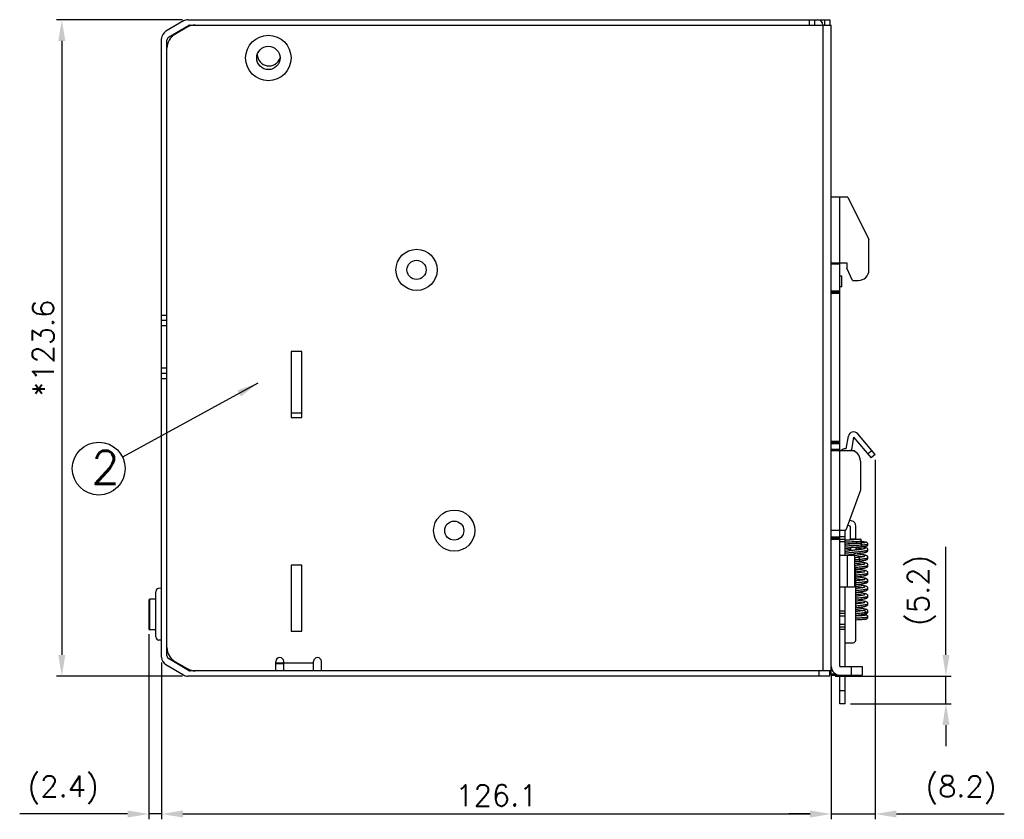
# Model space of a CAD drawing. Header units: inches. Extents: x 2700 to 4592, y -840 to -133.
# Tile 14 of 50: x 3270 to 3455, y -641 to -490. Entities that reach past the tile are written whole.
import ezdxf

# ---------------------------------------------------------------- set-up
doc = ezdxf.new("R2010")
doc.units = ezdxf.units.IN
doc.header["$LTSCALE"] = 1.21
doc.header["$MEASUREMENT"] = 0
doc.header["$PDMODE"] = 3
doc.header["$PDSIZE"] = 0.3125
doc.layers.get('0').update_dxf_attribs({"linetype": 'CONTINUOUS'})
doc.layers.get('DEFPOINTS').update_dxf_attribs({"linetype": 'CONTINUOUS'})
doc.layers.add('DIM', color=2, linetype='CONTINUOUS')
doc.styles.add('ROMANS', font='romans')
doc.styles.add('SIMPLEX', font='SIMPLEX.shx')
doc.dimstyles.new('PD', dxfattribs={"dimscale": 0, "dimtxt": 4, "dimasz": 4, "dimexe": 1, "dimexo": 1, "dimgap": 1.5, "dimtad": 1, "dimdec": 1, "dimzin": 0, "dimdsep": 46, "dimtxsty": 'ROMANS', "dimcen": -0.5, "dimadec": 0, "dimazin": 0, "dimtp": 0.1, "dimtfac": 1, "dimtdec": 1, "dimtmove": 0, "dimatfit": 3, "dimfxl": 1, "dimtolj": 1, "dimtzin": 0, "dimarcsym": 0})

# ---------------------------------------------------------------- blocks, each defined once
blk = doc.blocks.new('*D49')
at = {"layer": 'DEFPOINTS', "color": 0}
for p in [(3301.72, -490.47), (3277.98, -614.07), (3301.72, -614.07)]:
    blk.add_point(p, dxfattribs=at)
at = {"layer": 'DIM', "color": 0, "lineweight": -2}
for p, q in [((3300.72, -490.47), (3276.98, -490.47)), ((3277.98, -494.47), (3277.98, -610.07)), ((3300.72, -614.07), (3276.98, -614.07))]:
    blk.add_line(p, q, dxfattribs=at)
at = {"layer": 'DIM', "color": 0}
for points in [[(3277.32, -494.47), (3278.65, -494.47), (3277.98, -490.47)], [(3277.32, -610.07), (3278.65, -610.07), (3277.98, -614.07)]]:
    blk.add_solid(points, dxfattribs=at)
at = {"layer": 'DIM', "color": 0, "insert": (3274.48, -552.27), "char_height": 4, "attachment_point": 5, "rotation": 90, "style": 'ROMANS'}
blk.add_mtext('\\A1;*123.6', dxfattribs=at)
blk = doc.blocks.new('*D50')
at = {"layer": 'DEFPOINTS', "color": 0}
for p in [(3294.38, -605.14), (3296.78, -610.5), (3294.38, -640.02)]:
    blk.add_point(p, dxfattribs=at)
at = {"layer": 'DIM', "color": 0, "lineweight": -2}
for p, q in [((3294.38, -606.14), (3294.38, -641.02)), ((3296.78, -611.5), (3296.78, -641.02)), ((3290.38, -640.02), (3270.05, -640.02)), ((3296.78, -640.02), (3294.38, -640.02)), ((3300.78, -640.02), (3304.78, -640.02))]:
    blk.add_line(p, q, dxfattribs=at)
at = {"layer": 'DIM', "color": 0}
for points in [[(3290.38, -639.36), (3290.38, -640.69), (3294.38, -640.02)], [(3300.78, -639.36), (3300.78, -640.69), (3296.78, -640.02)]]:
    blk.add_solid(points, dxfattribs=at)
at = {"layer": 'DIM', "color": 0, "insert": (3278.22, -635.48), "char_height": 4, "attachment_point": 5, "style": 'ROMANS'}
blk.add_mtext('\\A1;(2.4)', dxfattribs=at)
blk = doc.blocks.new('*D52')
at = {"layer": 'DEFPOINTS', "color": 0}
for p in [(3296.78, -610.5), (3422.88, -613.07), (3422.88, -640.02)]:
    blk.add_point(p, dxfattribs=at)
at = {"layer": 'DIM', "color": 0, "lineweight": -2}
for p, q in [((3296.78, -611.5), (3296.78, -641.02)), ((3422.88, -614.07), (3422.88, -641.02)), ((3300.78, -640.02), (3418.88, -640.02))]:
    blk.add_line(p, q, dxfattribs=at)
at = {"layer": 'DIM', "color": 0}
for points in [[(3300.78, -639.36), (3300.78, -640.69), (3296.78, -640.02)], [(3418.88, -639.36), (3418.88, -640.69), (3422.88, -640.02)]]:
    blk.add_solid(points, dxfattribs=at)
at = {"layer": 'DIM', "color": 0, "insert": (3359.83, -636.52), "char_height": 4, "attachment_point": 5, "style": 'ROMANS'}
blk.add_mtext('\\A1;126.1', dxfattribs=at)
blk = doc.blocks.new('*D53')
at = {"layer": 'DEFPOINTS', "color": 0}
for p in [(3431.13, -572.33), (3422.88, -614.07), (3422.88, -640.02)]:
    blk.add_point(p, dxfattribs=at)
at = {"layer": 'DIM', "color": 0, "lineweight": -2}
for p, q in [((3431.13, -573.33), (3431.13, -641.02)), ((3422.88, -615.07), (3422.88, -641.02)), ((3418.88, -640.02), (3414.88, -640.02)), ((3422.88, -640.02), (3431.13, -640.02)), ((3435.13, -640.02), (3455.46, -640.02))]:
    blk.add_line(p, q, dxfattribs=at)
at = {"layer": 'DIM', "color": 0}
for points in [[(3418.88, -639.36), (3418.88, -640.69), (3422.88, -640.02)], [(3435.13, -639.36), (3435.13, -640.69), (3431.13, -640.02)]]:
    blk.add_solid(points, dxfattribs=at)
at = {"layer": 'DIM', "color": 0, "insert": (3447.3, -635.48), "char_height": 4, "attachment_point": 5, "style": 'ROMANS'}
blk.add_mtext('\\A1;(8.2)', dxfattribs=at)
blk = doc.blocks.new('*D54')
at = {"layer": 'DEFPOINTS', "color": 0}
for p in [(3422.58, -614.07), (3444.47, -614.07), (3425.48, -619.27)]:
    blk.add_point(p, dxfattribs=at)
at = {"layer": 'DIM', "color": 0, "lineweight": -2}
for p, q in [((3444.47, -610.07), (3444.47, -589.73)), ((3423.58, -614.07), (3445.47, -614.07)), ((3444.47, -619.27), (3444.47, -614.07)), ((3426.48, -619.27), (3445.47, -619.27)), ((3444.47, -623.27), (3444.47, -627.27))]:
    blk.add_line(p, q, dxfattribs=at)
at = {"layer": 'DIM', "color": 0}
for points in [[(3443.81, -610.07), (3445.14, -610.07), (3444.47, -614.07)], [(3443.81, -623.27), (3445.14, -623.27), (3444.47, -619.27)]]:
    blk.add_solid(points, dxfattribs=at)
at = {"layer": 'DIM', "color": 0, "insert": (3439.93, -597.9), "char_height": 4, "attachment_point": 5, "rotation": 90, "style": 'ROMANS'}
blk.add_mtext('\\A1;(5.2)', dxfattribs=at)

msp = doc.modelspace()

# ---------------------------------------------------------------- linework, layer by layer
at = {"color": 7, "linetype": 'Continuous'}
for p, q in [((3300.91, -490.69), (3297.57, -492.65)), ((3301.72, -490.47), (3422.58, -490.47)), ((3418.78, -491.47), (3418.78, -490.47)), ((3419.78, -491.47), (3419.78, -490.47)), ((3421.58, -490.47), (3421.58, -491.47)), ((3422.58, -490.47), (3422.58, -491.47)), ((3298.08, -493.78), (3301.86, -491.55)), ((3301.58, -491.88), (3299.26, -493.25)), ((3302.17, -491.47), (3422.88, -491.47)), ((3421.38, -613.07), (3421.38, -491.47)), ((3422.88, -613.87), (3422.88, -491.47)), ((3296.78, -610.5), (3296.78, -494.03)), ((3297.78, -610.24), (3297.78, -494.29)), ((3425.98, -523.87), (3422.88, -523.87)), ((3424.48, -612.27), (3424.48, -523.87)), ((3425.98, -523.87), (3429.98, -531.87)), ((3429.98, -537.57), (3429.98, -531.87)), ((3422.88, -536.27), (3425.78, -536.27)), ((3424.48, -536.52), (3422.88, -536.52)), ((3425.78, -536.27), (3425.78, -537.27)), ((3426.86, -539.57), (3425.78, -537.27)), ((3424.88, -538.77), (3424.48, -538.77)), ((3424.88, -540.77), (3424.88, -538.77)), ((3424.88, -540.77), (3424.48, -540.77)), ((3426.86, -539.57), (3427.98, -539.57)), ((3422.88, -541.52), (3424.48, -541.52)), ((3422.88, -541.77), (3424.48, -541.77)), ((3424.48, -542.02), (3422.88, -542.02)), ((3296.78, -546.07), (3297.78, -546.07)), ((3296.78, -547.07), (3297.78, -547.07)), ((3296.78, -548.07), (3297.78, -548.07)), ((3321.18, -552.97), (3321.18, -565.37)), ((3323.18, -552.97), (3321.18, -552.97)), ((3323.18, -565.37), (3323.18, -552.97)), ((3297.78, -556.07), (3296.78, -556.07)), ((3297.78, -557.07), (3296.78, -557.07)), ((3297.78, -558.07), (3296.78, -558.07)), ((3323.18, -564.57), (3321.18, -564.57)), ((3321.18, -565.37), (3323.18, -565.37)), ((3425.68, -571.27), (3426.1, -568.9)), ((3427.09, -569.07), (3426.67, -571.44)), ((3427.09, -569.07), (3430.36, -572.97)), ((3431.13, -572.33), (3427.85, -568.43)), ((3422.88, -569.82), (3424.48, -569.82)), ((3424.48, -570.07), (3422.88, -570.07)), ((3424.48, -570.32), (3422.88, -570.32)), ((3422.88, -571.32), (3424.48, -571.32)), ((3422.88, -571.57), (3427.28, -571.57)), ((3425.68, -571.27), (3425.48, -571.27)), ((3427.28, -571.57), (3427.28, -571.79)), ((3429.72, -572.21), (3430.49, -571.56)), ((3431.13, -572.33), (3430.36, -572.97)), ((3428.38, -573.57), (3428.38, -579.07)), ((3428.38, -579.07), (3425.63, -586.57)), ((3425.97, -585.66), (3426.49, -585.8)), ((3426.31, -584.72), (3426.74, -584.84)), ((3426.49, -588.42), (3426.49, -585.8)), ((3427.49, -588.36), (3427.49, -585.8)), ((3422.88, -586.57), (3425.63, -586.57)), ((3425.48, -591.27), (3425.48, -586.57)), ((3422.88, -587.82), (3424.48, -587.82)), ((3422.88, -588.07), (3424.48, -588.07)), ((3424.48, -588.32), (3422.88, -588.32)), ((3424.48, -587.77), (3425.48, -587.77)), ((3424.48, -588.27), (3425.48, -588.27)), ((3425.48, -588.77), (3424.48, -588.77)), ((3426.49, -588.42), (3426.34, -588.43)), ((3426.36, -589.13), (3426.49, -589.12)), ((3427.49, -588.26), (3426.49, -588.26)), ((3426.49, -589.12), (3426.49, -589.13)), ((3427.19, -589.08), (3427.47, -589.06)), ((3427.81, -588.34), (3427.25, -588.37)), ((3427.47, -589.06), (3427.78, -589.04)), ((3427.51, -589.06), (3427.49, -589.06)), ((3428.1, -589.02), (3428.27, -589.01)), ((3428.27, -589.01), (3428.41, -589)), ((3428.51, -589), (3428.4, -589)), ((3424.48, -591.27), (3427.28, -591.27)), ((3425.95, -597.27), (3425.95, -591.27)), ((3426.49, -589.83), (3426.49, -590.45)), ((3427.49, -591.06), (3427.14, -591.06)), ((3427.28, -591.27), (3427.28, -597.27)), ((3427.38, -591.04), (3427.76, -590.99)), ((3427.49, -589.76), (3427.49, -590.32)), ((3427.49, -590.3), (3427.58, -590.31)), ((3427.49, -591.06), (3427.49, -591.02)), ((3427.68, -589.75), (3428.24, -589.71)), ((3428.24, -589.71), (3428.41, -589.7)), ((3428.52, -589.73), (3428.37, -589.71)), ((3429.79, -590.31), (3429.79, -590.31)), ((3323.18, -593.17), (3321.18, -593.17)), ((3321.18, -593.17), (3321.18, -605.57)), ((3323.18, -605.57), (3323.18, -593.17)), ((3427.28, -591.72), (3427.59, -591.76)), ((3427.28, -593.17), (3427.59, -593.21)), ((3427.72, -593.2), (3427.28, -593.25)), ((3429.79, -591.76), (3429.79, -591.76)), ((3429.79, -593.21), (3429.79, -593.21)), ((3427.48, -607.27), (3427.48, -593.77)), ((3427.76, -594.64), (3427.48, -594.67)), ((3427.48, -594.65), (3427.59, -594.66)), ((3429.79, -594.66), (3429.79, -594.66)), ((3427.48, -596.1), (3427.59, -596.11)), ((3427.48, -596.82), (3427.79, -596.79)), ((3429.51, -595.73), (3429.51, -595.73)), ((3429.79, -596.11), (3429.79, -596.11)), ((3295.68, -606.67), (3295.68, -598.18)), ((3296.78, -597.51), (3296.2, -597.58)), ((3424.48, -597.27), (3427.28, -597.27)), ((3425.48, -612.27), (3425.48, -597.27)), ((3427.76, -597.54), (3427.48, -597.57)), ((3427.48, -597.55), (3427.59, -597.56)), ((3427.48, -598.27), (3427.79, -598.24)), ((3429.79, -597.56), (3429.79, -597.56)), ((3294.38, -599.79), (3294.38, -605.14)), ((3294.58, -605.34), (3294.58, -599.59)), ((3295.68, -599.59), (3294.58, -599.59)), ((3427.48, -599), (3427.59, -599.01)), ((3427.72, -599.78), (3427.48, -599.75)), ((3427.48, -600.45), (3427.59, -600.46)), ((3429.79, -599.01), (3429.79, -599.01)), ((3429.79, -600.46), (3429.79, -600.46)), ((3424.48, -601.77), (3425.48, -601.77)), ((3425.48, -602.27), (3424.48, -602.27)), ((3427.73, -601.88), (3427.48, -601.91)), ((3427.48, -601.9), (3427.54, -601.9)), ((3429.03, -601.71), (3429.03, -601.71)), ((3429.12, -602.4), (3429.12, -602.4)), ((3429.79, -601.91), (3429.79, -601.91)), ((3425.48, -602.77), (3424.48, -602.77)), ((3424.48, -604.27), (3425.48, -604.27)), ((3427.73, -602.74), (3427.48, -602.75)), ((3295.68, -605.34), (3294.58, -605.34)), ((3321.18, -605.57), (3323.18, -605.57)), ((3424.48, -604.77), (3425.48, -604.77)), ((3425.48, -605.27), (3424.48, -605.27)), ((3296.78, -607.27), (3296.28, -607.27)), ((3425.48, -607.77), (3426.98, -607.77)), ((3301.86, -612.98), (3298.08, -610.75)), ((3299.26, -611.29), (3301.58, -612.65)), ((3318.28, -613.07), (3318.28, -611.32)), ((3319.78, -611.62), (3318.28, -611.62)), ((3318.28, -611.67), (3319.78, -611.67)), ((3319.78, -613.07), (3319.78, -611.32)), ((3319.78, -611.57), (3325.38, -611.57)), ((3325.38, -613.07), (3325.38, -611.32)), ((3326.88, -613.07), (3326.88, -611.32)), ((3297.57, -611.88), (3300.91, -613.84)), ((3422.88, -613.07), (3302.17, -613.07)), ((3420.58, -614.07), (3420.58, -613.07)), ((3422.58, -614.07), (3422.58, -613.07)), ((3422.93, -612.62), (3422.88, -612.62)), ((3422.88, -613.62), (3423.64, -613.62)), ((3424.48, -612.27), (3428.68, -612.27)), ((3426.68, -613.87), (3426.68, -612.27)), ((3428.68, -612.27), (3428.68, -613.87)), ((3422.58, -614.07), (3301.72, -614.07)), ((3422.88, -613.87), (3428.68, -613.87)), ((3424.48, -619.27), (3424.48, -613.87)), ((3425.48, -619.27), (3425.48, -613.87)), ((3424.48, -616.77), (3425.48, -616.77)), ((3425.48, -619.27), (3424.48, -619.27))]:
    msp.add_line(p, q, dxfattribs=at)
for points in [[(3426.34, -588.43), (3426.22, -588.44), (3426.11, -588.45), (3426.01, -588.45), (3425.91, -588.46), (3425.83, -588.47), (3425.76, -588.48), (3425.69, -588.49), (3425.63, -588.49), (3425.58, -588.5), (3425.54, -588.51), (3425.49, -588.52), (3425.48, -588.52)], [(3425.68, -589.23), (3425.6, -589.24), (3425.53, -589.26), (3425.48, -589.27)], [(3425.48, -589.24), (3425.5, -589.25), (3425.54, -589.26), (3425.54, -589.26)], [(3425.67, -589.2), (3425.67, -589.2), (3425.67, -589.2), (3425.69, -589.19), (3425.71, -589.19), (3425.74, -589.18), (3425.78, -589.18), (3425.83, -589.17), (3425.88, -589.17), (3425.95, -589.16), (3426.02, -589.15), (3426.09, -589.15), (3426.17, -589.14), (3426.26, -589.13), (3426.36, -589.13)], [(3426.66, -589.12), (3426.47, -589.14), (3426.3, -589.15), (3426.14, -589.17), (3426, -589.18), (3425.88, -589.2), (3425.77, -589.21), (3425.68, -589.23)], [(3427.25, -588.37), (3427.07, -588.38), (3426.91, -588.39), (3426.75, -588.4), (3426.61, -588.41), (3426.49, -588.42)], [(3426.49, -589.12), (3426.56, -589.11), (3426.68, -589.11), (3426.79, -589.1), (3426.92, -589.09), (3427.05, -589.08), (3427.19, -589.08)], [(3427.59, -589.06), (3427.33, -589.07), (3427.09, -589.09), (3426.87, -589.1), (3426.66, -589.12)], [(3428.4, -589), (3428.14, -589.02), (3427.85, -589.04), (3427.59, -589.06)], [(3427.78, -589.04), (3427.94, -589.03), (3428.1, -589.02)], [(3428.4, -588.3), (3428.22, -588.32), (3428.01, -588.33), (3427.81, -588.34)], [(3428.41, -589.7), (3428.51, -589.7), (3428.63, -589.69), (3428.75, -589.68), (3428.86, -589.67), (3428.96, -589.66), (3429.05, -589.66), (3429.13, -589.65), (3429.21, -589.64), (3429.27, -589.63), (3429.33, -589.62), (3429.38, -589.62), (3429.43, -589.61), (3429.48, -589.6), (3429.52, -589.58), (3429.58, -589.56), (3429.64, -589.52), (3429.7, -589.47), (3429.75, -589.39), (3429.78, -589.3), (3429.79, -589.23)], [(3429.3, -588.92), (3429.3, -588.92), (3429.3, -588.92), (3429.29, -588.92), (3429.26, -588.93), (3429.23, -588.93), (3429.19, -588.94), (3429.14, -588.94), (3429.08, -588.95), (3429, -588.96), (3428.92, -588.97), (3428.83, -588.97), (3428.74, -588.98), (3428.63, -588.99), (3428.51, -589)], [(3429.79, -589.23), (3429.78, -589.16), (3429.75, -589.07), (3429.7, -589), (3429.63, -588.94), (3429.57, -588.9), (3429.52, -588.88), (3429.47, -588.87), (3429.43, -588.86), (3429.38, -588.85), (3429.32, -588.84), (3429.26, -588.83), (3429.19, -588.83), (3429.12, -588.82), (3429.03, -588.81), (3428.93, -588.8), (3428.82, -588.79), (3428.71, -588.78), (3428.56, -588.77)], [(3425.48, -590.02), (3425.52, -590.03), (3425.58, -590.05), (3425.64, -590.06), (3425.72, -590.08), (3425.8, -590.09), (3425.9, -590.11), (3426.02, -590.13), (3426.14, -590.15), (3426.28, -590.16), (3426.43, -590.18), (3426.49, -590.19)], [(3426.58, -590.43), (3426.4, -590.46), (3426.23, -590.48), (3426.07, -590.51), (3425.93, -590.53), (3425.8, -590.56), (3425.69, -590.58), (3425.59, -590.61), (3425.51, -590.64), (3425.48, -590.65)], [(3425.71, -589.93), (3425.71, -589.93), (3425.72, -589.93), (3425.75, -589.92), (3425.79, -589.91), (3425.85, -589.91), (3425.91, -589.9), (3425.98, -589.89), (3426.07, -589.88), (3426.16, -589.87), (3426.26, -589.86), (3426.36, -589.85), (3426.48, -589.84)], [(3425.83, -591.27), (3425.88, -591.25), (3425.96, -591.24), (3426.05, -591.22)], [(3426.05, -591.22), (3426.15, -591.2), (3426.27, -591.18), (3426.4, -591.16), (3426.54, -591.14), (3426.69, -591.12), (3426.84, -591.1), (3427.01, -591.08), (3427.19, -591.06), (3427.38, -591.04)], [(3426.48, -589.84), (3426.6, -589.82), (3426.73, -589.81), (3426.87, -589.8), (3427.02, -589.79), (3427.17, -589.78), (3427.33, -589.77)], [(3427.69, -590.3), (3427.33, -590.34), (3427.14, -590.36), (3426.95, -590.39), (3426.76, -590.41), (3426.58, -590.43)], [(3427.33, -589.77), (3427.5, -589.76), (3427.68, -589.75)], [(3429.79, -591.76), (3429.78, -591.67), (3429.74, -591.58), (3429.68, -591.49), (3429.61, -591.44), (3429.54, -591.39), (3429.46, -591.36), (3429.39, -591.34), (3429.3, -591.31), (3429.21, -591.29), (3429.1, -591.27), (3428.98, -591.25), (3428.84, -591.22), (3428.68, -591.2), (3428.51, -591.18), (3428.33, -591.15), (3428.14, -591.13), (3427.95, -591.1), (3427.75, -591.08), (3427.49, -591.05)], [(3429.22, -590.06), (3429.22, -590.06), (3429.22, -590.06), (3429.2, -590.07), (3429.16, -590.08), (3429.1, -590.09), (3429.03, -590.11), (3428.95, -590.12), (3428.85, -590.14), (3428.74, -590.16), (3428.62, -590.18), (3428.49, -590.2), (3428.35, -590.22), (3428.2, -590.24), (3428.04, -590.26), (3427.87, -590.28), (3427.69, -590.3)], [(3427.76, -590.99), (3427.96, -590.97), (3428.15, -590.94), (3428.35, -590.92), (3428.53, -590.89), (3428.7, -590.87), (3428.87, -590.84), (3429.02, -590.82), (3429.15, -590.79), (3429.26, -590.77), (3429.36, -590.74), (3429.45, -590.71), (3429.53, -590.68), (3429.6, -590.64), (3429.68, -590.58), (3429.74, -590.49), (3429.78, -590.39), (3429.79, -590.31)], [(3429.79, -590.31), (3429.78, -590.23), (3429.74, -590.13), (3429.68, -590.05), (3429.61, -589.99), (3429.55, -589.95), (3429.48, -589.92), (3429.4, -589.89), (3429.32, -589.87), (3429.22, -589.84), (3429.11, -589.82), (3428.99, -589.8), (3428.85, -589.77), (3428.69, -589.75), (3428.52, -589.73)], [(3428.06, -591.7), (3427.79, -591.74), (3427.51, -591.77), (3427.28, -591.8)], [(3427.28, -592.5), (3427.67, -592.45), (3427.88, -592.43), (3428.07, -592.4)], [(3429.79, -593.21), (3429.78, -593.13), (3429.74, -593.03), (3429.68, -592.95), (3429.61, -592.89), (3429.55, -592.85), (3429.48, -592.82), (3429.41, -592.79), (3429.33, -592.77), (3429.24, -592.75), (3429.15, -592.73), (3429.04, -592.71), (3428.92, -592.69), (3428.79, -592.66), (3428.64, -592.64), (3428.49, -592.62), (3428.32, -592.6), (3428.15, -592.58), (3427.96, -592.55), (3427.75, -592.53), (3427.54, -592.5), (3427.38, -592.49)], [(3427.48, -593.92), (3427.54, -593.92), (3427.73, -593.89), (3427.93, -593.87), (3428.12, -593.85), (3428.31, -593.82), (3428.48, -593.8), (3428.64, -593.78), (3428.79, -593.76), (3428.93, -593.73), (3429.05, -593.71), (3429.15, -593.69), (3429.25, -593.67), (3429.33, -593.65), (3429.41, -593.63), (3429.48, -593.6), (3429.55, -593.57), (3429.62, -593.53), (3429.68, -593.47), (3429.74, -593.39), (3429.78, -593.28), (3429.79, -593.21)], [(3429.22, -592.96), (3429.22, -592.96), (3429.2, -592.97), (3429.16, -592.98), (3429.1, -592.99), (3429.02, -593.01), (3428.93, -593.03), (3428.82, -593.05), (3428.7, -593.07), (3428.57, -593.09), (3428.43, -593.11), (3428.27, -593.13), (3428.1, -593.15), (3427.91, -593.17), (3427.72, -593.2)], [(3429.22, -591.51), (3429.22, -591.51), (3429.2, -591.51), (3429.17, -591.52), (3429.11, -591.54), (3429.04, -591.55), (3428.96, -591.57), (3428.86, -591.59), (3428.75, -591.61), (3428.63, -591.63), (3428.49, -591.65), (3428.35, -591.67), (3428.19, -591.69), (3428.06, -591.7)], [(3428.07, -592.4), (3428.23, -592.38), (3428.42, -592.36), (3428.59, -592.34), (3428.75, -592.31), (3428.89, -592.29), (3429.02, -592.27), (3429.14, -592.25), (3429.24, -592.22), (3429.33, -592.2), (3429.41, -592.18), (3429.48, -592.15), (3429.55, -592.12), (3429.62, -592.08), (3429.68, -592.02), (3429.74, -591.94), (3429.78, -591.83), (3429.79, -591.76)], [(3429.79, -594.66), (3429.78, -594.58), (3429.74, -594.48), (3429.68, -594.4), (3429.62, -594.34), (3429.55, -594.3), (3429.48, -594.27), (3429.41, -594.25), (3429.33, -594.22), (3429.25, -594.2), (3429.15, -594.18), (3429.03, -594.16), (3428.9, -594.13), (3428.76, -594.11), (3428.61, -594.09), (3428.44, -594.06), (3428.25, -594.04), (3428.05, -594.02), (3427.85, -593.99), (3427.63, -593.96), (3427.48, -593.95)], [(3427.48, -595.37), (3427.68, -595.35), (3427.9, -595.32), (3428.11, -595.3), (3428.3, -595.27), (3428.48, -595.25), (3428.64, -595.23), (3428.79, -595.21), (3428.92, -595.18), (3429.05, -595.16), (3429.16, -595.14), (3429.25, -595.12), (3429.34, -595.1), (3429.42, -595.07), (3429.49, -595.05), (3429.55, -595.02), (3429.62, -594.98), (3429.68, -594.92), (3429.74, -594.84), (3429.78, -594.74), (3429.79, -594.66)], [(3429.22, -594.41), (3429.22, -594.41), (3429.22, -594.41), (3429.2, -594.41), (3429.16, -594.43), (3429.11, -594.44), (3429.04, -594.46), (3428.96, -594.47), (3428.87, -594.49), (3428.77, -594.51), (3428.66, -594.52), (3428.53, -594.54), (3428.4, -594.56), (3428.25, -594.58), (3428.1, -594.6), (3427.93, -594.62), (3427.76, -594.64)], [(3429.51, -595.73), (3429.4, -595.69), (3429.26, -595.65), (3429.09, -595.62), (3428.9, -595.58), (3428.7, -595.55), (3428.48, -595.52), (3428.25, -595.49), (3428.02, -595.46), (3427.79, -595.43), (3427.48, -595.4)], [(3429.22, -595.86), (3429.22, -595.86), (3429.2, -595.86), (3429.16, -595.88), (3429.1, -595.89), (3429.02, -595.91), (3428.93, -595.93), (3428.82, -595.95), (3428.69, -595.97), (3428.55, -595.99), (3428.39, -596.01), (3428.21, -596.04), (3428.02, -596.06), (3427.81, -596.08), (3427.6, -596.11), (3427.48, -596.12)], [(3429.79, -597.56), (3429.78, -597.48), (3429.74, -597.38), (3429.68, -597.3), (3429.62, -597.24), (3429.55, -597.2), (3429.48, -597.17), (3429.41, -597.14), (3429.33, -597.12), (3429.23, -597.1), (3429.13, -597.07), (3429.01, -597.05), (3428.88, -597.03), (3428.73, -597.01), (3428.57, -596.98), (3428.39, -596.96), (3428.19, -596.93), (3427.98, -596.91), (3427.76, -596.88), (3427.48, -596.85)], [(3427.79, -596.79), (3427.99, -596.76), (3428.18, -596.74), (3428.36, -596.72), (3428.52, -596.69), (3428.68, -596.67), (3428.82, -596.65), (3428.95, -596.63), (3429.06, -596.61), (3429.16, -596.59), (3429.25, -596.57), (3429.34, -596.55), (3429.41, -596.53), (3429.48, -596.5), (3429.55, -596.47), (3429.62, -596.43), (3429.68, -596.37), (3429.74, -596.29), (3429.78, -596.19), (3429.79, -596.11)], [(3429.79, -596.11), (3429.78, -596.04), (3429.75, -595.95), (3429.69, -595.86), (3429.63, -595.8), (3429.57, -595.76), (3429.51, -595.73)], [(3429.79, -599.01), (3429.78, -598.94), (3429.74, -598.84), (3429.68, -598.75), (3429.61, -598.69), (3429.54, -598.65), (3429.47, -598.61), (3429.38, -598.59), (3429.29, -598.56), (3429.19, -598.54), (3429.07, -598.51), (3428.94, -598.49), (3428.78, -598.46), (3428.6, -598.44), (3428.4, -598.41), (3428.19, -598.38), (3427.98, -598.36), (3427.75, -598.33), (3427.48, -598.3)], [(3429.22, -598.76), (3429.22, -598.76), (3429.2, -598.76), (3429.16, -598.78), (3429.1, -598.79), (3429.03, -598.81), (3428.94, -598.83), (3428.83, -598.84), (3428.72, -598.86), (3428.59, -598.88), (3428.45, -598.9), (3428.3, -598.92), (3428.14, -598.94), (3427.97, -598.97), (3427.79, -598.99), (3427.59, -599.01), (3427.48, -599.02)], [(3429.22, -597.31), (3429.22, -597.31), (3429.21, -597.31), (3429.18, -597.32), (3429.13, -597.33), (3429.08, -597.35), (3429.01, -597.36), (3428.92, -597.38), (3428.83, -597.4), (3428.73, -597.41), (3428.62, -597.43), (3428.5, -597.45), (3428.37, -597.46), (3428.23, -597.48), (3428.08, -597.5), (3427.93, -597.52), (3427.76, -597.54)], [(3427.79, -598.24), (3428.03, -598.21), (3428.24, -598.18), (3428.44, -598.16), (3428.63, -598.13), (3428.79, -598.11), (3428.94, -598.08), (3429.08, -598.06), (3429.19, -598.03), (3429.3, -598.01), (3429.39, -597.98), (3429.47, -597.96), (3429.54, -597.92), (3429.61, -597.88), (3429.68, -597.82), (3429.74, -597.73), (3429.78, -597.63), (3429.79, -597.56)], [(3427.48, -599.72), (3427.72, -599.7), (3427.93, -599.67), (3428.14, -599.64), (3428.34, -599.62), (3428.53, -599.59), (3428.7, -599.57), (3428.85, -599.55), (3428.99, -599.52), (3429.11, -599.5), (3429.22, -599.48), (3429.32, -599.45), (3429.4, -599.43), (3429.48, -599.4), (3429.55, -599.37)], [(3429.22, -600.21), (3429.22, -600.21), (3429.2, -600.21), (3429.16, -600.23), (3429.1, -600.24), (3429.03, -600.26), (3428.94, -600.28), (3428.84, -600.29), (3428.72, -600.31), (3428.59, -600.33), (3428.45, -600.35), (3428.3, -600.37), (3428.14, -600.39), (3427.97, -600.42), (3427.78, -600.44), (3427.58, -600.46), (3427.48, -600.47)], [(3427.48, -601.17), (3427.62, -601.16), (3427.83, -601.13), (3428.03, -601.11), (3428.22, -601.08), (3428.4, -601.06), (3428.57, -601.04), (3428.72, -601.02), (3428.87, -600.99), (3429, -600.97), (3429.12, -600.95), (3429.22, -600.93), (3429.31, -600.91), (3429.39, -600.88), (3429.47, -600.86), (3429.54, -600.82), (3429.61, -600.78), (3429.68, -600.72), (3429.74, -600.64), (3429.78, -600.53), (3429.79, -600.46)], [(3429.79, -600.46), (3429.78, -600.39), (3429.74, -600.29), (3429.69, -600.21), (3429.62, -600.15), (3429.56, -600.11), (3429.49, -600.07), (3429.43, -600.05), (3429.35, -600.03), (3429.27, -600.01), (3429.18, -599.99), (3429.09, -599.97), (3428.98, -599.95), (3428.86, -599.93), (3428.72, -599.91), (3428.58, -599.88), (3428.43, -599.86), (3428.27, -599.84), (3428.1, -599.82), (3427.92, -599.8), (3427.72, -599.78)], [(3429.55, -599.37), (3429.62, -599.33), (3429.68, -599.27), (3429.74, -599.19), (3429.78, -599.09), (3429.79, -599.01)], [(3429.79, -601.91), (3429.78, -601.83), (3429.74, -601.73), (3429.68, -601.65), (3429.62, -601.59), (3429.55, -601.55), (3429.48, -601.52), (3429.41, -601.49), (3429.33, -601.47), (3429.24, -601.45), (3429.14, -601.43), (3429.02, -601.4), (3428.89, -601.38), (3428.75, -601.36), (3428.6, -601.34), (3428.43, -601.31), (3428.24, -601.29), (3428.04, -601.27), (3427.83, -601.24), (3427.48, -601.2)], [(3427.48, -602.61), (3427.59, -602.6), (3427.76, -602.58), (3427.92, -602.56), (3428.08, -602.55), (3428.25, -602.53), (3428.41, -602.51), (3428.57, -602.49), (3428.72, -602.47), (3428.87, -602.44), (3429, -602.42), (3429.12, -602.4)], [(3429.03, -601.71), (3428.89, -601.73), (3428.73, -601.76), (3428.54, -601.79), (3428.35, -601.81), (3428.15, -601.84), (3427.94, -601.86), (3427.73, -601.88)], [(3429.79, -602.93), (3429.78, -602.85), (3429.74, -602.76), (3429.69, -602.69), (3429.63, -602.63), (3429.56, -602.6), (3429.51, -602.58), (3429.46, -602.56), (3429.42, -602.55), (3429.37, -602.54), (3429.31, -602.54), (3429.24, -602.53), (3429.17, -602.52), (3429.09, -602.51), (3429, -602.5), (3428.9, -602.49), (3428.79, -602.49), (3428.67, -602.48), (3428.65, -602.48)], [(3429.22, -601.66), (3429.22, -601.66), (3429.21, -601.66), (3429.18, -601.67), (3429.14, -601.68), (3429.08, -601.7), (3429.03, -601.71)], [(3429.12, -602.4), (3429.2, -602.38), (3429.29, -602.36), (3429.37, -602.34), (3429.44, -602.32), (3429.51, -602.29), (3429.57, -602.26), (3429.63, -602.22), (3429.7, -602.16), (3429.75, -602.07), (3429.78, -601.98), (3429.79, -601.91)], [(3427.48, -603.45), (3427.53, -603.45), (3427.82, -603.43)], [(3429.3, -602.62), (3429.3, -602.62), (3429.3, -602.62), (3429.28, -602.62), (3429.25, -602.63), (3429.21, -602.63), (3429.16, -602.64), (3429.11, -602.64), (3429.04, -602.65), (3428.97, -602.66), (3428.88, -602.66), (3428.79, -602.67), (3428.68, -602.68), (3428.57, -602.69), (3428.45, -602.7), (3428.32, -602.7), (3428.18, -602.71), (3428.04, -602.72), (3427.89, -602.73), (3427.73, -602.74)], [(3427.82, -603.43), (3427.97, -603.43), (3428.12, -603.42), (3428.26, -603.41), (3428.4, -603.4), (3428.53, -603.39), (3428.66, -603.38), (3428.78, -603.37), (3428.89, -603.37), (3428.99, -603.36), (3429.08, -603.35), (3429.17, -603.34), (3429.24, -603.33), (3429.31, -603.32), (3429.36, -603.31), (3429.42, -603.31), (3429.46, -603.29), (3429.51, -603.28), (3429.57, -603.26), (3429.63, -603.23), (3429.69, -603.17), (3429.74, -603.09), (3429.78, -603), (3429.79, -602.93)]]:
    msp.add_lwpolyline(points, dxfattribs=at)
for centre, radius in [((3316.88, -497.67), 4.28), ((3316.88, -497.67), 2.2), ((3344.78, -537.57), 3.88), ((3344.78, -537.57), 3.88), ((3344.78, -537.57), 1.8), ((3344.78, -537.57), 1.8), ((3351.88, -586.67), 3.88), ((3351.88, -586.67), 1.8)]:
    msp.add_circle(centre, radius, dxfattribs=at)
for centre, radius, start, end in [((3301.72, -492.07), 1.6, 90, 120.5), ((3420.28, -491.47), 1, 0, 90), ((3298.38, -494.03), 1.6, 120.5, 180), ((3303.1, -494.47), 3, 90, 120.5), ((3302.17, -492.07), 0.6, 90, 120.5), ((3300.78, -495.83), 3, 120.5, 180), ((3298.38, -494.29), 0.6, 120.5, 180), ((3316.98, -496.97), 2.2, 180.9319, 342), ((3427.98, -537.57), 2, 270, 0), ((3427.09, -569.07), 1, 40, 170), ((3425.48, -572.27), 1, 90, 135.5094), ((3426.38, -573.57), 2, 0, 90), ((3425.68, -571.27), 1, 342.2762, 350), ((3426.49, -585.8), 1, 0, 75), ((3428.41, -589.08), 0.0742, 86.6441, 93.7329), ((3428.41, -588.93), 0.075, 273.6889, 274.7533), ((3426.98, -593.77), 0.5, 0, 53.0229), ((3296.28, -598.18), 0.6, 97.5946, 180), ((3294.58, -599.79), 0.2, 90, 180), ((3294.58, -605.14), 0.2, 180, 270), ((3296.28, -606.67), 0.6, 180, 270), ((3426.98, -607.27), 0.5, 270, 0), ((3300.78, -608.7), 3, 180, 239.5), ((3298.38, -610.5), 1.6, 180, 239.5), ((3298.38, -610.24), 0.6, 180, 239.5), ((3319.03, -611.32), 0.75, 0, 180), ((3326.13, -611.32), 0.75, 0, 180), ((3303.1, -610.07), 3, 239.5, 270), ((3302.17, -612.47), 0.6, 239.5, 270), ((3424.48, -612.27), 1.6, 180, 270), ((3301.72, -612.47), 1.6, 239.5, 270)]:
    msp.add_arc(centre, radius, start, end, dxfattribs=at)
for points, knots in [([(3425.48, -589.56), (3425.55, -589.55), (3425.69, -589.54), (3426.02, -589.5), (3426.29, -589.48), (3426.48, -589.47)], [0, 0, 0, 0, 0.194057, 0.429198, 1, 1, 1, 1]), ([(3425.49, -588.83), (3425.55, -588.82), (3425.69, -588.81), (3426.02, -588.78), (3426.29, -588.77), (3426.48, -588.76)], [0, 0, 0, 0, 0.194158, 0.429211, 1, 1, 1, 1]), ([(3426.48, -588.76), (3426.65, -588.75), (3427.35, -588.71), (3428.05, -588.68), (3428.57, -588.65)], [0, 0, 0, 0, 0.244673, 1, 1, 1, 1]), ([(3426.48, -589.47), (3426.83, -589.45), (3427.53, -589.41), (3428.22, -589.37), (3428.57, -589.35)], [0, 0, 0, 0, 0.502464, 1, 1, 1, 1]), ([(3428.57, -588.65), (3428.57, -588.61), (3428.56, -588.54), (3428.54, -588.46), (3428.52, -588.4), (3428.5, -588.36), (3428.47, -588.33), (3428.44, -588.31), (3428.41, -588.3), (3428.4, -588.3)], [0, 0, 0, 0, 0.32462, 0.475135, 0.611602, 0.731059, 0.833515, 0.921188, 1, 1, 1, 1]), ([(3428.41, -589), (3428.46, -589), (3428.52, -588.93), (3428.55, -588.84), (3428.57, -588.76), (3428.57, -588.7), (3428.57, -588.65)], [0, 0, 0, 0, 0.384579, 0.523297, 0.674976, 1, 1, 1, 1]), ([(3428.41, -589), (3428.41, -589), (3428.43, -589.01), (3428.44, -589.01), (3428.45, -589.02)], [0, 0, 0, 0, 0.24115, 1, 1, 1, 1]), ([(3428.57, -589.35), (3428.57, -589.38), (3428.57, -589.42), (3428.56, -589.48), (3428.55, -589.54), (3428.52, -589.63), (3428.46, -589.7), (3428.41, -589.7)], [0, 0, 0, 0, 0.165246, 0.326042, 0.477908, 0.616649, 1, 1, 1, 1]), ([(3428.45, -589.02), (3428.47, -589.03), (3428.51, -589.07), (3428.54, -589.15), (3428.57, -589.24), (3428.57, -589.32), (3428.57, -589.35)], [0, 0, 0, 0, 0.183333, 0.41785, 0.697134, 1, 1, 1, 1]), ([(3428.57, -589.35), (3428.66, -589.35), (3428.83, -589.34), (3429.06, -589.32), (3429.27, -589.31), (3429.45, -589.3), (3429.59, -589.28), (3429.68, -589.27), (3429.74, -589.26), (3429.76, -589.25), (3429.77, -589.25), (3429.78, -589.24), (3429.79, -589.24), (3429.79, -589.23)], [0, 0, 0, 0, 0.214774, 0.409648, 0.580909, 0.725705, 0.841488, 0.925973, 0.95615, 0.978258, 0.986335, 0.992506, 1, 1, 1, 1]), ([(3425.48, -590.92), (3425.55, -590.9), (3425.7, -590.88), (3426.07, -590.82), (3426.61, -590.76), (3427.32, -590.69), (3427.93, -590.63), (3428.41, -590.58), (3428.74, -590.54), (3429.04, -590.5), (3429.26, -590.47), (3429.41, -590.44), (3429.51, -590.43), (3429.59, -590.41), (3429.66, -590.39), (3429.71, -590.37), (3429.75, -590.35), (3429.77, -590.34), (3429.78, -590.33), (3429.79, -590.32), (3429.79, -590.31)], [0, 0, 0, 0, 0.049027, 0.10898, 0.255225, 0.423677, 0.59622, 0.678352, 0.754734, 0.823218, 0.882156, 0.907592, 0.930104, 0.949522, 0.965711, 0.978658, 0.988437, 0.992207, 0.995304, 1, 1, 1, 1]), ([(3426.62, -591.27), (3426.54, -591.25), (3426.41, -591.23), (3426.28, -591.2), (3426.22, -591.19)], [0, 0, 0, 0, 0.537378, 1, 1, 1, 1]), ([(3428.75, -591.61), (3428.65, -591.59), (3428.44, -591.54), (3428.08, -591.49), (3427.69, -591.43), (3427.42, -591.39), (3427.28, -591.37)], [0, 0, 0, 0, 0.201601, 0.446527, 0.718455, 1, 1, 1, 1]), ([(3428.19, -590.05), (3428.14, -590.05), (3427.9, -590.01), (3427.67, -589.98), (3427.49, -589.95)], [0, 0, 0, 0, 0.238747, 1, 1, 1, 1]), ([(3428.19, -590.05), (3428.19, -590.01), (3428.2, -589.93), (3428.22, -589.84), (3428.25, -589.78), (3428.28, -589.74), (3428.31, -589.71), (3428.33, -589.71)], [0, 0, 0, 0, 0.319623, 0.606427, 0.728528, 0.834222, 1, 1, 1, 1]), ([(3428.22, -590.23), (3428.21, -590.22), (3428.2, -590.16), (3428.19, -590.1), (3428.19, -590.05)], [0, 0, 0, 0, 0.237726, 1, 1, 1, 1]), ([(3428.75, -590.16), (3428.67, -590.14), (3428.48, -590.1), (3428.3, -590.07), (3428.19, -590.05)], [0, 0, 0, 0, 0.454783, 1, 1, 1, 1]), ([(3427.28, -592.14), (3427.36, -592.14), (3427.65, -592.11), (3427.95, -592.08), (3428.17, -592.05)], [0, 0, 0, 0, 0.252551, 1, 1, 1, 1]), ([(3428.75, -593.06), (3428.66, -593.04), (3428.44, -592.99), (3428.09, -592.94), (3427.69, -592.88), (3427.42, -592.84), (3427.28, -592.82)], [0, 0, 0, 0, 0.201689, 0.446331, 0.71837, 1, 1, 1, 1]), ([(3427.44, -593.58), (3427.59, -593.56), (3427.89, -593.53), (3428.33, -593.49), (3428.73, -593.44), (3429.03, -593.4), (3429.25, -593.37), (3429.38, -593.35), (3429.5, -593.33), (3429.6, -593.3), (3429.68, -593.28), (3429.73, -593.26), (3429.76, -593.25), (3429.78, -593.23), (3429.79, -593.22), (3429.79, -593.21)], [0, 0, 0, 0, 0.191227, 0.375827, 0.546479, 0.696369, 0.761859, 0.820222, 0.870855, 0.913192, 0.946947, 0.972164, 0.981682, 0.989287, 1, 1, 1, 1]), ([(3428.06, -591.7), (3428.07, -591.7), (3428.08, -591.71), (3428.1, -591.73), (3428.12, -591.76), (3428.14, -591.8), (3428.15, -591.86), (3428.16, -591.94), (3428.17, -592.01), (3428.17, -592.05)], [0, 0, 0, 0, 0.054872, 0.12573, 0.220416, 0.340065, 0.483193, 0.64502, 1, 1, 1, 1]), ([(3428.17, -592.05), (3428.17, -592.1), (3428.16, -592.16), (3428.15, -592.24), (3428.14, -592.29), (3428.12, -592.34), (3428.1, -592.38), (3428.08, -592.4), (3428.07, -592.4)], [0, 0, 0, 0, 0.347545, 0.50731, 0.650321, 0.771917, 0.870286, 1, 1, 1, 1]), ([(3428.17, -592.05), (3428.28, -592.04), (3428.5, -592.02), (3428.81, -591.98), (3429.08, -591.95), (3429.29, -591.92), (3429.44, -591.89), (3429.53, -591.87), (3429.6, -591.85), (3429.67, -591.84), (3429.72, -591.82), (3429.76, -591.8), (3429.79, -591.78), (3429.79, -591.76)], [0, 0, 0, 0, 0.20508, 0.394918, 0.564509, 0.709859, 0.772484, 0.827916, 0.875808, 0.915843, 0.947838, 0.971994, 1, 1, 1, 1]), ([(3428.75, -594.51), (3428.67, -594.49), (3428.48, -594.45), (3428.06, -594.38), (3427.72, -594.33), (3427.48, -594.3)], [0, 0, 0, 0, 0.202346, 0.444506, 1, 1, 1, 1]), ([(3427.48, -595.02), (3427.63, -595.01), (3427.93, -594.98), (3428.35, -594.93), (3428.75, -594.89), (3429.05, -594.85), (3429.26, -594.82), (3429.39, -594.8), (3429.51, -594.78), (3429.6, -594.75), (3429.68, -594.73), (3429.73, -594.71), (3429.76, -594.7), (3429.78, -594.68), (3429.79, -594.67), (3429.79, -594.66)], [0, 0, 0, 0, 0.192015, 0.376781, 0.547068, 0.696768, 0.762153, 0.820309, 0.870613, 0.912745, 0.946532, 0.971912, 0.981522, 0.989207, 1, 1, 1, 1]), ([(3428.75, -595.96), (3428.67, -595.94), (3428.48, -595.9), (3428.06, -595.83), (3427.72, -595.78), (3427.48, -595.75)], [0, 0, 0, 0, 0.202454, 0.444726, 1, 1, 1, 1]), ([(3427.48, -596.47), (3427.63, -596.46), (3427.93, -596.43), (3428.35, -596.38), (3428.75, -596.34), (3429.04, -596.3), (3429.26, -596.27), (3429.39, -596.25), (3429.51, -596.23), (3429.6, -596.2), (3429.68, -596.18), (3429.73, -596.16), (3429.76, -596.15), (3429.78, -596.13), (3429.79, -596.12), (3429.79, -596.11)], [0, 0, 0, 0, 0.191942, 0.3765, 0.546806, 0.696629, 0.761937, 0.819938, 0.870247, 0.912532, 0.946509, 0.972004, 0.981614, 0.989257, 1, 1, 1, 1]), ([(3429.07, -595.9), (3429.09, -595.86), (3429.15, -595.79), (3429.26, -595.72), (3429.39, -595.7), (3429.48, -595.72), (3429.51, -595.73)], [0, 0, 0, 0, 0.252859, 0.503152, 0.751374, 1, 1, 1, 1]), ([(3428.75, -597.41), (3428.67, -597.39), (3428.48, -597.35), (3428.06, -597.28), (3427.72, -597.23), (3427.48, -597.2)], [0, 0, 0, 0, 0.202193, 0.444365, 1, 1, 1, 1]), ([(3427.48, -597.92), (3427.63, -597.91), (3427.93, -597.88), (3428.35, -597.83), (3428.75, -597.79), (3429.05, -597.75), (3429.26, -597.72), (3429.39, -597.7), (3429.51, -597.68), (3429.6, -597.65), (3429.68, -597.63), (3429.73, -597.61), (3429.76, -597.6), (3429.78, -597.58), (3429.79, -597.57), (3429.79, -597.56)], [0, 0, 0, 0, 0.191956, 0.37662, 0.546853, 0.696592, 0.761972, 0.820077, 0.870361, 0.912546, 0.946421, 0.971882, 0.98152, 0.989217, 1, 1, 1, 1]), ([(3428.75, -598.86), (3428.67, -598.84), (3428.48, -598.8), (3428.06, -598.73), (3427.72, -598.68), (3427.48, -598.65)], [0, 0, 0, 0, 0.202107, 0.4446, 1, 1, 1, 1]), ([(3427.48, -599.37), (3427.63, -599.36), (3427.93, -599.33), (3428.35, -599.28), (3428.75, -599.24), (3429.05, -599.2), (3429.26, -599.17), (3429.39, -599.15), (3429.51, -599.13), (3429.6, -599.1), (3429.68, -599.08), (3429.73, -599.06), (3429.76, -599.05), (3429.78, -599.03), (3429.79, -599.02), (3429.79, -599.01)], [0, 0, 0, 0, 0.191947, 0.3765, 0.546884, 0.696716, 0.761966, 0.819962, 0.870311, 0.912644, 0.94664, 0.972093, 0.981656, 0.989267, 1, 1, 1, 1]), ([(3428.75, -600.31), (3428.67, -600.29), (3428.48, -600.25), (3428.06, -600.18), (3427.72, -600.13), (3427.48, -600.1)], [0, 0, 0, 0, 0.202033, 0.44465, 1, 1, 1, 1]), ([(3427.48, -600.82), (3427.63, -600.81), (3427.93, -600.78), (3428.35, -600.73), (3428.75, -600.69), (3429.05, -600.65), (3429.26, -600.62), (3429.39, -600.6), (3429.51, -600.58), (3429.6, -600.55), (3429.68, -600.53), (3429.73, -600.51), (3429.76, -600.5), (3429.78, -600.48), (3429.79, -600.47), (3429.79, -600.46)], [0, 0, 0, 0, 0.192043, 0.376824, 0.547458, 0.697159, 0.762364, 0.82044, 0.870889, 0.91324, 0.947072, 0.972233, 0.981704, 0.989272, 1, 1, 1, 1]), ([(3428.75, -601.76), (3428.67, -601.74), (3428.48, -601.7), (3428.06, -601.63), (3427.72, -601.58), (3427.48, -601.55)], [0, 0, 0, 0, 0.20218, 0.444785, 1, 1, 1, 1]), ([(3427.48, -602.26), (3427.66, -602.24), (3428.02, -602.21), (3428.52, -602.16), (3428.96, -602.11), (3429.23, -602.08), (3429.36, -602.05)], [0, 0, 0, 0, 0.288567, 0.56124, 0.802614, 1, 1, 1, 1]), ([(3429.03, -601.71), (3429.05, -601.7), (3429.09, -601.7), (3429.17, -601.72), (3429.27, -601.78), (3429.34, -601.91), (3429.36, -602), (3429.36, -602.05)], [0, 0, 0, 0, 0.113342, 0.227495, 0.465419, 0.724874, 1, 1, 1, 1]), ([(3429.36, -602.05), (3429.36, -602.09), (3429.34, -602.18), (3429.3, -602.28), (3429.22, -602.36), (3429.15, -602.39), (3429.12, -602.4)], [0, 0, 0, 0, 0.270286, 0.530325, 0.772693, 1, 1, 1, 1]), ([(3429.36, -602.05), (3429.39, -602.05), (3429.45, -602.04), (3429.54, -602.02), (3429.61, -602), (3429.67, -601.98), (3429.72, -601.97), (3429.76, -601.95), (3429.79, -601.93), (3429.79, -601.91)], [0, 0, 0, 0, 0.215115, 0.405451, 0.570043, 0.708039, 0.818819, 0.902498, 1, 1, 1, 1]), ([(3427.48, -603.1), (3427.63, -603.1), (3427.93, -603.08), (3428.35, -603.06), (3428.75, -603.04), (3429.05, -603.02), (3429.26, -603.01), (3429.39, -603), (3429.51, -602.98), (3429.6, -602.97), (3429.68, -602.96), (3429.73, -602.95), (3429.76, -602.95), (3429.77, -602.94), (3429.78, -602.94), (3429.79, -602.93), (3429.79, -602.93)], [0, 0, 0, 0, 0.194211, 0.381031, 0.553195, 0.70425, 0.769944, 0.828236, 0.878636, 0.920665, 0.95386, 0.977972, 0.986624, 0.993042, 0.997346, 1, 1, 1, 1])]:
    msp.add_open_spline(points, degree=3, knots=knots, dxfattribs=at)
at = {"layer": 'DIM'}
msp.add_circle((3284.93, -574.99), 4.98, dxfattribs=at)

# ---------------------------------------------------------------- texts
at = {"layer": 'DIM', "linetype": 'Continuous', "style": 'SIMPLEX'}
msp.add_text('2', height=6.22, dxfattribs=at).set_placement((3283.53, -577.87))

# ---------------------------------------------------------------- dimensions: what is measured, and where the dimension line sits
at = {"layer": 'DIM'}
for base, p1, p2, text, picture, middle in [((3277.98, -614.07), (3301.72, -490.47), (3301.72, -614.07), '*<>', '*D49', (3274.48, -552.27)), ((3444.47, -614.07), (3425.48, -619.27), (3422.58, -614.07), '(<>)', '*D54', (3439.93, -597.9))]:
    dim = msp.add_linear_dim(base=base, p1=p1, p2=p2, angle=90, text=text, dimstyle='PD', override={"dimscale": 1}, dxfattribs=at)
    dim.commit()
    dim.dimension.update_dxf_attribs({"geometry": picture, "text_midpoint": middle})
dim = msp.add_linear_dim(base=(3422.8841, -640.0248), p1=(3431.1285, -572.3288), p2=(3422.8841, -614.0655), text='(<>)', dimstyle='PD', override={"dimscale": 1}, dxfattribs=at)
dim.commit()
dim.dimension.update_dxf_attribs({"geometry": '*D53', "text_midpoint": (3447.2952, -640.0248), "dimtype": 160})
dim = msp.add_linear_dim(base=(3294.38, -640.02), p1=(3296.78, -610.5), p2=(3294.38, -605.14), text='(<>)', dimstyle='PD', override={"dimscale": 1}, dxfattribs=at)
dim.commit()
dim.dimension.update_dxf_attribs({"geometry": '*D50', "text_midpoint": (3278.22, -635.48)})
dim = msp.add_linear_dim(base=(3422.88, -640.02), p1=(3296.78, -610.5), p2=(3422.88, -613.07), dimstyle='PD', override={"dimscale": 1}, dxfattribs=at)
dim.commit()
dim.dimension.update_dxf_attribs({"geometry": '*D52', "text_midpoint": (3359.83, -636.52)})

# ---------------------------------------------------------------- leaders
msp.add_leader([(3314.9, -558.91), (3289.4, -572.82)], dimstyle='PD', override={"dimscale": 1, "dimtad": 0}, dxfattribs=at)

doc.saveas('drawing.dxf')
